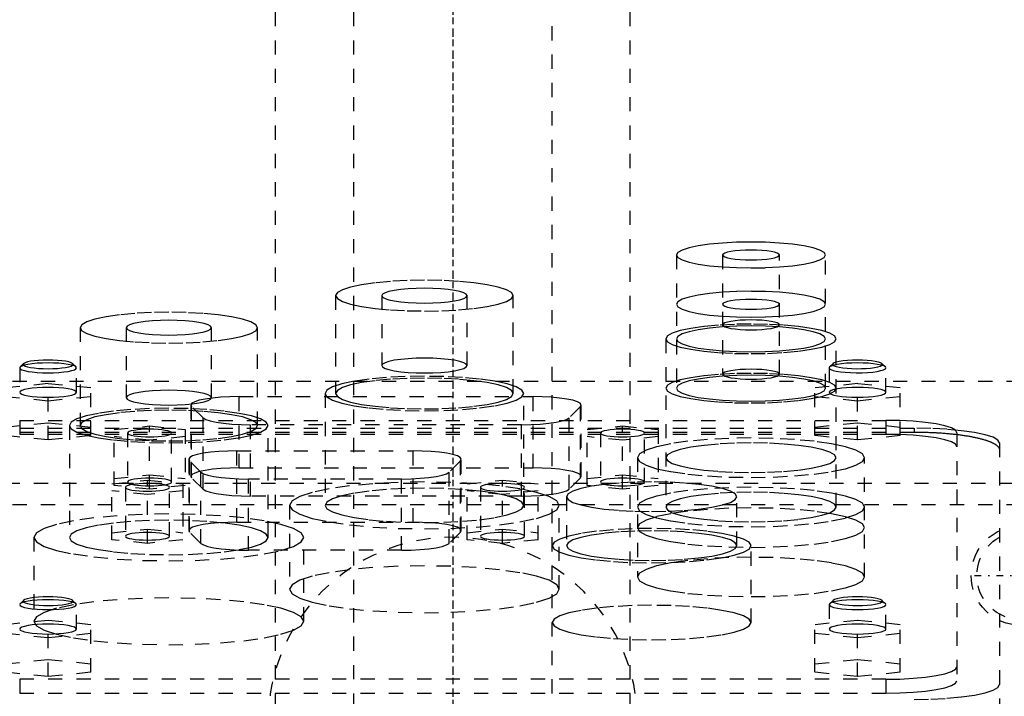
# Model space of a CAD drawing. Extents: x -125 to 125, y -136 to 715.
# Tile 7 of 10: x -30 to 39, y 296 to 344. Entities that reach past the tile are written whole.
import ezdxf

# ---------------------------------------------------------------- set-up
doc = ezdxf.new("R2010")
doc.units = 0
doc.linetypes.add('CENTER', pattern=[1.5, 0.45, -0.5, 0.05, -0.5])
doc.linetypes.add('DASHED', pattern=[2, 1, -1])
doc.layers.add('AM_3', color=7, linetype='DASHED')
doc.layers.add('AM_7', color=7, linetype='CENTER')

msp = doc.modelspace()

# ---------------------------------------------------------------- linework, layer by layer
at = {"layer": 'AM_3', "color": 6, "linetype": 'DASHED'}
for p, q in [((-7, 676.5), (-7, -97.5)), ((7, -97.5), (7, 676.5)), ((-12.5, 664.5), (-12.5, -56.5)), ((12.5, -56.5), (12.5, 664.5)), ((15.75, 327.383), (15.75, 318.001)), ((19, 327.383), (19, 318.986)), ((23, 318.986), (23, 327.383)), ((26.25, 318.001), (26.25, 327.383)), ((-8.25, 324.519), (-8.25, 317.625)), ((-5, 324.519), (-5, 319.595)), ((1, 319.595), (1, 324.519)), ((4.25, 317.625), (4.25, 324.519)), ((-26.25, 322.262), (-26.25, 315.368)), ((-23, 322.262), (-23, 317.337)), ((-17, 317.337), (-17, 322.262)), ((-13.75, 315.368), (-13.75, 322.262)), ((15, 321.474), (15, 309.63)), ((27, 309.63), (27, 321.474)), ((-30.223, 319.732), (-30.469, 319.493)), ((-26.531, 319.493), (-26.777, 319.732)), ((26.777, 319.732), (26.531, 319.493)), ((30.469, 319.493), (30.223, 319.732)), ((-30.469, 319.493), (-30.5, 319.432)), ((-30.5, 319.432), (-30.5, 317.709)), ((-26.5, 317.709), (-26.5, 319.432)), ((26.5, 319.432), (26.5, 317.709)), ((30.5, 317.709), (30.5, 319.432)), ((-45, 318.5), (45, 318.5)), ((-28.5, 318.32), (-31.5, 318.019)), ((-28.5, 314.359), (-28.5, 318.32)), ((-25.5, 318.019), (-28.5, 318.32)), ((28.5, 318.32), (25.5, 318.019)), ((28.5, 314.359), (28.5, 318.32)), ((31.5, 318.019), (28.5, 318.32)), ((-25.5, 314.66), (-25.5, 318.019)), ((-9, 317.625), (-9, 309.747)), ((5, 309.747), (5, 317.625)), ((25.5, 314.66), (25.5, 318.019)), ((31.5, 314.66), (31.5, 318.019)), ((-31.5, 317.417), (-28.5, 317.117)), ((-28.5, 317.117), (-25.5, 317.417)), ((-15.048, 317.404), (5.648, 317.404)), ((-15.048, 312.382), (-15.048, 317.404)), ((5.648, 312.382), (5.648, 317.404)), ((25.5, 317.417), (28.5, 317.117)), ((28.5, 317.117), (31.5, 317.417)), ((-18.448, 316.814), (-18.448, 311.791)), ((-18.396, 311.689), (-18.396, 316.711)), ((-17.585, 315.912), (-18.396, 316.711)), ((8.996, 316.711), (8.185, 315.912)), ((8.996, 311.689), (8.996, 316.711)), ((9.048, 311.791), (9.048, 316.814)), ((-31.5, 315.262), (-28.5, 315.563)), ((-30.5, 315.733), (30.5, 315.733)), ((-30.5, 315.733), (-30.5, 314.748)), ((-28.5, 315.563), (-25.5, 315.262)), ((-17.585, 310.89), (-17.585, 315.912)), ((8.185, 310.89), (8.185, 315.912)), ((25.5, 315.262), (28.5, 315.563)), ((28.5, 315.563), (31.5, 315.262)), ((30.5, 315.733), (30.5, 314.748)), ((-32.5, 315.182), (32.5, 315.182)), ((-32.5, 314.91), (32.5, 314.91)), ((-27, 315.368), (-27, 307.489)), ((-23.85, 315.089), (-21.35, 315.34)), ((-23.85, 311.141), (-23.85, 315.089)), ((-22.9, 314.839), (-22.9, 311.392)), ((-21.35, 315.34), (-18.85, 315.089)), ((-21.35, 310.891), (-21.35, 315.34)), ((-19.8, 311.392), (-19.8, 314.839)), ((-18.85, 315.089), (-18.85, 311.141)), ((-14.237, 310.402), (-14.237, 315.425)), ((4.837, 315.425), (-14.237, 315.425)), ((-13, 307.489), (-13, 315.368)), ((4.837, 310.402), (4.837, 315.425)), ((9.45, 315.089), (11.95, 315.34)), ((9.45, 311.141), (9.45, 315.089)), ((10.4, 314.839), (10.4, 311.392)), ((11.95, 315.34), (14.45, 315.089)), ((11.95, 310.891), (11.95, 315.34)), ((13.5, 311.392), (13.5, 314.839)), ((14.45, 315.089), (14.45, 311.141)), ((32.5, 315.182), (32.5, 314.91)), ((35.5, 314.865), (35.5, 297.383)), ((-28.5, 314.359), (-31.5, 314.66)), ((30.5, 314.748), (-30.5, 314.748)), ((-25.5, 314.66), (-28.5, 314.359)), ((-21.35, 314.337), (-23.85, 314.588)), ((-18.85, 314.588), (-21.35, 314.337)), ((11.95, 314.337), (9.45, 314.588)), ((14.45, 314.588), (11.95, 314.337)), ((28.5, 314.359), (25.5, 314.66)), ((31.5, 314.66), (28.5, 314.359)), ((38.5, 314.14), (38.5, 286.634)), ((-15.198, 313.584), (-2.802, 313.584)), ((-15.198, 308.561), (-15.198, 313.584)), ((-2.802, 308.561), (-2.802, 313.584)), ((-18.598, 312.994), (-18.598, 307.971)), ((-18.546, 307.868), (-18.546, 312.891)), ((-17.735, 312.092), (-18.546, 312.891)), ((0.546, 312.891), (-0.265, 312.092)), ((0.546, 307.868), (0.546, 312.891)), ((0.598, 307.971), (0.598, 312.994)), ((13, 313.103), (13, 304.706)), ((29, 304.706), (29, 313.103)), ((-17.735, 307.07), (-17.735, 312.092)), ((-15.048, 312.382), (5.648, 312.382)), ((-0.265, 307.07), (-0.265, 312.092)), ((-24, 311.269), (-21.5, 311.52)), ((-23.85, 311.642), (-21.35, 311.893)), ((-21.5, 311.52), (-19, 311.269)), ((-21.5, 307.07), (-21.5, 311.52)), ((-21.35, 311.893), (-18.85, 311.642)), ((-17.585, 310.89), (-18.396, 311.689)), ((-14.387, 306.582), (-14.387, 311.604)), ((-3.613, 311.604), (-14.387, 311.604)), ((-3.613, 306.582), (-3.613, 311.604)), ((1, 311.269), (3.5, 311.52)), ((3.5, 311.52), (6, 311.269)), ((3.5, 307.07), (3.5, 311.52)), ((8.996, 311.689), (8.185, 310.89)), ((9.45, 311.642), (11.95, 311.893)), ((11.95, 311.893), (14.45, 311.642)), ((-47.497, 311.3), (47.497, 311.3)), ((-24, 307.321), (-24, 311.269)), ((-21.5, 310.517), (-24, 310.768)), ((-21.35, 310.891), (-23.85, 311.141)), ((-23.05, 311.018), (-23.05, 307.572)), ((-19, 310.768), (-21.5, 310.517)), ((-18.85, 311.141), (-21.35, 310.891)), ((-19.95, 307.572), (-19.95, 311.018)), ((-19, 311.269), (-19, 307.321)), ((1, 307.321), (1, 311.269)), ((3.5, 310.517), (1, 310.768)), ((1.95, 311.018), (1.95, 307.572)), ((6, 310.768), (3.5, 310.517)), ((5.05, 307.572), (5.05, 311.018)), ((6, 307.321), (6, 311.269)), ((11.95, 310.891), (9.45, 311.141)), ((14.45, 311.141), (11.95, 310.891)), ((4.837, 310.402), (-14.237, 310.402)), ((8, 310.357), (8, 306.91)), ((20, 306.91), (20, 310.357)), ((-43, 309.8), (44, 309.8)), ((-11.5, 309.747), (-11.5, 303.838)), ((7.5, 303.838), (7.5, 309.747)), ((-15.198, 308.561), (-2.802, 308.561)), ((-24, 307.822), (-21.5, 308.073)), ((-21.5, 308.073), (-19, 307.822)), ((-17.735, 307.07), (-18.546, 307.868)), ((0.546, 307.868), (-0.265, 307.07)), ((1, 307.822), (3.5, 308.073)), ((3.5, 308.073), (6, 307.822)), ((-29.5, 307.489), (-29.5, 301.581)), ((-21.5, 307.07), (-24, 307.321)), ((-19, 307.321), (-21.5, 307.07)), ((-10.5, 301.581), (-10.5, 307.489)), ((3.5, 307.07), (1, 307.321)), ((6, 307.321), (3.5, 307.07)), ((-3.613, 306.582), (-14.387, 306.582)), ((21, 301.494), (21, 306.91)), ((-30.223, 303.056), (-30.469, 302.817)), ((-26.531, 302.817), (-26.777, 303.056)), ((26.777, 303.056), (26.531, 302.817)), ((30.469, 302.817), (30.223, 303.056)), ((-26.5, 301.032), (-26.5, 302.756)), ((26.5, 302.756), (26.5, 301.032)), ((30.5, 301.032), (30.5, 302.756)), ((-28.5, 301.643), (-31.5, 301.342)), ((-28.5, 297.689), (-28.5, 301.643)), ((-25.5, 301.342), (-28.5, 301.643)), ((28.5, 301.643), (25.5, 301.342)), ((28.5, 297.689), (28.5, 301.643)), ((31.5, 301.342), (28.5, 301.643)), ((-25.5, 297.99), (-25.5, 301.342)), ((25.5, 297.99), (25.5, 301.342)), ((31.5, 297.99), (31.5, 301.342)), ((-31.5, 300.741), (-28.5, 300.44)), ((-28.5, 300.44), (-25.5, 300.741)), ((25.5, 300.741), (28.5, 300.44)), ((28.5, 300.44), (31.5, 300.741)), ((-31.5, 298.591), (-28.5, 298.892)), ((-28.5, 298.892), (-25.5, 298.591)), ((25.5, 298.591), (28.5, 298.892)), ((28.5, 298.892), (31.5, 298.591)), ((-28.5, 297.689), (-31.5, 297.99)), ((30.5, 297.5), (-30.5, 297.5)), ((-30.5, 297.5), (-30.5, 296.515)), ((-25.5, 297.99), (-28.5, 297.689)), ((28.5, 297.689), (25.5, 297.99)), ((31.5, 297.99), (28.5, 297.689)), ((30.5, 297.5), (30.5, 296.515)), ((-30.5, 296.515), (30.5, 296.515))]:
    msp.add_line(p, q, dxfattribs=at)
for points in [[(15.75, 327.383), (15.851, 327.205), (16.15, 327.034), (16.635, 326.876), (17.288, 326.738), (18.083, 326.625), (18.991, 326.541), (19.976, 326.489), (21, 326.471), (22.024, 326.489), (23.009, 326.541), (23.917, 326.625), (24.712, 326.738), (25.365, 326.876), (25.85, 327.034), (26.149, 327.205), (26.25, 327.383), (26.149, 327.561), (25.85, 327.732), (25.365, 327.889), (24.712, 328.028), (23.917, 328.141), (23.009, 328.225), (22.024, 328.277), (21, 328.295), (19.976, 328.277), (18.991, 328.225), (18.083, 328.141), (17.288, 328.028), (16.635, 327.889), (16.15, 327.732), (15.851, 327.561)], [(19, 327.383), (19.038, 327.315), (19.152, 327.25), (19.337, 327.19), (19.586, 327.137), (19.889, 327.094), (20.235, 327.062), (20.61, 327.042), (21, 327.036), (21.39, 327.042), (21.765, 327.062), (22.111, 327.094), (22.414, 327.137), (22.663, 327.19), (22.848, 327.25), (22.962, 327.315), (23, 327.383), (22.962, 327.451), (22.848, 327.516), (22.663, 327.576), (22.414, 327.628), (22.111, 327.672), (21.765, 327.704), (21.39, 327.723), (21, 327.73), (20.61, 327.723), (20.235, 327.704), (19.889, 327.672), (19.586, 327.628), (19.337, 327.576), (19.152, 327.516), (19.038, 327.451)], [(-8.25, 324.519), (-8.13, 324.307), (-7.774, 324.104), (-7.197, 323.916), (-6.419, 323.752), (-5.472, 323.617), (-4.392, 323.516), (-3.219, 323.455), (-2, 323.434), (-0.781, 323.455), (0.392, 323.516), (1.472, 323.617), (2.419, 323.752), (3.197, 323.916), (3.774, 324.104), (4.13, 324.307), (4.25, 324.519), (4.13, 324.731), (3.774, 324.934), (3.197, 325.122), (2.419, 325.287), (1.472, 325.422), (0.392, 325.522), (-0.781, 325.584), (-2, 325.604), (-3.219, 325.584), (-4.392, 325.522), (-5.472, 325.422), (-6.419, 325.287), (-7.197, 325.122), (-7.774, 324.934), (-8.13, 324.731)], [(-5, 324.519), (-4.942, 324.418), (-4.772, 324.32), (-4.494, 324.23), (-4.121, 324.151), (-3.667, 324.086), (-3.148, 324.038), (-2.585, 324.008), (-2, 323.998), (-1.415, 324.008), (-0.852, 324.038), (-0.333, 324.086), (0.121, 324.151), (0.494, 324.23), (0.772, 324.32), (0.942, 324.418), (1, 324.519), (0.942, 324.621), (0.772, 324.719), (0.494, 324.809), (0.121, 324.888), (-0.333, 324.952), (-0.852, 325), (-1.415, 325.03), (-2, 325.04), (-2.585, 325.03), (-3.148, 325), (-3.667, 324.952), (-4.121, 324.888), (-4.494, 324.809), (-4.772, 324.719), (-4.942, 324.621)], [(15.75, 323.91), (15.851, 323.732), (16.15, 323.561), (16.635, 323.403), (17.288, 323.265), (18.083, 323.152), (18.991, 323.068), (19.976, 323.016), (21, 322.998), (22.024, 323.016), (23.009, 323.068), (23.917, 323.152), (24.712, 323.265), (25.365, 323.403), (25.85, 323.561), (26.149, 323.732), (26.25, 323.91), (26.149, 324.088), (25.85, 324.259), (25.365, 324.416), (24.712, 324.555), (23.917, 324.668), (23.009, 324.752), (22.024, 324.804), (21, 324.822), (19.976, 324.804), (18.991, 324.752), (18.083, 324.668), (17.288, 324.555), (16.635, 324.416), (16.15, 324.259), (15.851, 324.088)], [(19, 323.91), (19.038, 323.842), (19.152, 323.777), (19.337, 323.717), (19.586, 323.664), (19.889, 323.621), (20.235, 323.589), (20.61, 323.569), (21, 323.563), (21.39, 323.569), (21.765, 323.589), (22.111, 323.621), (22.414, 323.664), (22.663, 323.717), (22.848, 323.777), (22.962, 323.842), (23, 323.91), (22.962, 323.978), (22.848, 324.043), (22.663, 324.103), (22.414, 324.155), (22.111, 324.199), (21.765, 324.231), (21.39, 324.251), (21, 324.257), (20.61, 324.251), (20.235, 324.231), (19.889, 324.199), (19.586, 324.155), (19.337, 324.103), (19.152, 324.043), (19.038, 323.978)], [(-26.25, 322.262), (-26.13, 322.05), (-25.774, 321.847), (-25.197, 321.659), (-24.419, 321.495), (-23.472, 321.36), (-22.392, 321.259), (-21.219, 321.198), (-20, 321.177), (-18.781, 321.198), (-17.608, 321.259), (-16.528, 321.36), (-15.581, 321.495), (-14.803, 321.659), (-14.226, 321.847), (-13.87, 322.05), (-13.75, 322.262), (-13.87, 322.474), (-14.226, 322.677), (-14.803, 322.865), (-15.581, 323.03), (-16.528, 323.165), (-17.608, 323.265), (-18.781, 323.327), (-20, 323.347), (-21.219, 323.327), (-22.392, 323.265), (-23.472, 323.165), (-24.419, 323.03), (-25.197, 322.865), (-25.774, 322.677), (-26.13, 322.474)], [(-23, 322.262), (-22.942, 322.161), (-22.772, 322.063), (-22.494, 321.973), (-22.121, 321.894), (-21.667, 321.829), (-21.148, 321.781), (-20.585, 321.751), (-20, 321.741), (-19.415, 321.751), (-18.852, 321.781), (-18.333, 321.829), (-17.879, 321.894), (-17.506, 321.973), (-17.228, 322.063), (-17.058, 322.161), (-17, 322.262), (-17.058, 322.364), (-17.228, 322.462), (-17.506, 322.552), (-17.879, 322.631), (-18.333, 322.695), (-18.852, 322.743), (-19.415, 322.773), (-20, 322.783), (-20.585, 322.773), (-21.148, 322.743), (-21.667, 322.695), (-22.121, 322.631), (-22.494, 322.552), (-22.772, 322.462), (-22.942, 322.364)], [(15, 321.474), (15.115, 321.271), (15.457, 321.075), (16.011, 320.895), (16.757, 320.737), (17.667, 320.608), (18.704, 320.511), (19.829, 320.452), (21, 320.432), (22.171, 320.452), (23.296, 320.511), (24.333, 320.608), (25.243, 320.737), (25.989, 320.895), (26.543, 321.075), (26.885, 321.271), (27, 321.474), (26.885, 321.677), (26.543, 321.873), (25.989, 322.053), (25.243, 322.211), (24.333, 322.34), (23.296, 322.437), (22.171, 322.496), (21, 322.516), (19.829, 322.496), (18.704, 322.437), (17.667, 322.34), (16.757, 322.211), (16.011, 322.053), (15.457, 321.873), (15.115, 321.677)], [(19, 322.459), (19.038, 322.391), (19.152, 322.326), (19.337, 322.266), (19.586, 322.213), (19.889, 322.17), (20.235, 322.138), (20.61, 322.118), (21, 322.112), (21.39, 322.118), (21.765, 322.138), (22.111, 322.17), (22.414, 322.213), (22.663, 322.266), (22.848, 322.326), (22.962, 322.391), (23, 322.459), (22.962, 322.527), (22.848, 322.592), (22.663, 322.652), (22.414, 322.704), (22.111, 322.748), (21.765, 322.78), (21.39, 322.799), (21, 322.806), (20.61, 322.799), (20.235, 322.78), (19.889, 322.748), (19.586, 322.704), (19.337, 322.652), (19.152, 322.592), (19.038, 322.527)], [(15.75, 321.474), (15.851, 321.296), (16.15, 321.125), (16.635, 320.968), (17.288, 320.829), (18.083, 320.716), (18.991, 320.632), (19.976, 320.58), (21, 320.562), (22.024, 320.58), (23.009, 320.632), (23.917, 320.716), (24.712, 320.829), (25.365, 320.968), (25.85, 321.125), (26.149, 321.296), (26.25, 321.474), (26.149, 321.652), (25.85, 321.823), (25.365, 321.981), (24.712, 322.119), (23.917, 322.232), (23.009, 322.316), (22.024, 322.368), (21, 322.386), (19.976, 322.368), (18.991, 322.316), (18.083, 322.232), (17.288, 322.119), (16.635, 321.981), (16.15, 321.823), (15.851, 321.652)], [(-26.75, 319.678), (-26.784, 319.738), (-26.883, 319.795), (-27.045, 319.847), (-27.263, 319.893), (-27.528, 319.931), (-27.83, 319.959), (-28.159, 319.976), (-28.5, 319.982), (-28.841, 319.976), (-29.17, 319.959), (-29.472, 319.931), (-29.737, 319.893), (-29.955, 319.847), (-30.117, 319.795), (-30.216, 319.738), (-30.25, 319.678), (-30.216, 319.619), (-30.117, 319.562), (-29.955, 319.51), (-29.737, 319.464), (-29.472, 319.426), (-29.17, 319.398), (-28.841, 319.38), (-28.5, 319.375), (-28.159, 319.38), (-27.83, 319.398), (-27.528, 319.426), (-27.263, 319.464), (-27.045, 319.51), (-26.883, 319.562), (-26.784, 319.619)], [(-5, 319.595), (-4.942, 319.493), (-4.772, 319.396), (-4.494, 319.306), (-4.121, 319.227), (-3.667, 319.162), (-3.148, 319.114), (-2.585, 319.084), (-2, 319.074), (-1.415, 319.084), (-0.852, 319.114), (-0.333, 319.162), (0.121, 319.227), (0.494, 319.306), (0.772, 319.396), (0.942, 319.493), (1, 319.595), (0.942, 319.697), (0.772, 319.794), (0.494, 319.885), (0.121, 319.963), (-0.333, 320.028), (-0.852, 320.076), (-1.415, 320.106), (-2, 320.116), (-2.585, 320.106), (-3.148, 320.076), (-3.667, 320.028), (-4.121, 319.963), (-4.494, 319.885), (-4.772, 319.794), (-4.942, 319.697)], [(15, 318.001), (15.115, 317.798), (15.457, 317.602), (16.011, 317.422), (16.757, 317.264), (17.667, 317.135), (18.704, 317.038), (19.829, 316.979), (21, 316.959), (22.171, 316.979), (23.296, 317.038), (24.333, 317.135), (25.243, 317.264), (25.989, 317.422), (26.543, 317.602), (26.885, 317.798), (27, 318.001), (26.885, 318.204), (26.543, 318.4), (25.989, 318.58), (25.243, 318.738), (24.333, 318.867), (23.296, 318.964), (22.171, 319.023), (21, 319.043), (19.829, 319.023), (18.704, 318.964), (17.667, 318.867), (16.757, 318.738), (16.011, 318.58), (15.457, 318.4), (15.115, 318.204)], [(19, 318.986), (19.038, 318.918), (19.152, 318.853), (19.337, 318.793), (19.586, 318.74), (19.889, 318.697), (20.235, 318.665), (20.61, 318.645), (21, 318.639), (21.39, 318.645), (21.765, 318.665), (22.111, 318.697), (22.414, 318.74), (22.663, 318.793), (22.848, 318.853), (22.962, 318.918), (23, 318.986), (22.962, 319.054), (22.848, 319.119), (22.663, 319.179), (22.414, 319.231), (22.111, 319.275), (21.765, 319.307), (21.39, 319.326), (21, 319.333), (20.61, 319.326), (20.235, 319.307), (19.889, 319.275), (19.586, 319.231), (19.337, 319.179), (19.152, 319.119), (19.038, 319.054)], [(-9, 317.625), (-8.865, 317.388), (-8.467, 317.16), (-7.82, 316.95), (-6.95, 316.766), (-5.889, 316.615), (-4.679, 316.502), (-3.366, 316.433), (-2, 316.41), (-0.634, 316.433), (0.679, 316.502), (1.889, 316.615), (2.95, 316.766), (3.82, 316.95), (4.467, 317.16), (4.865, 317.388), (5, 317.625), (4.865, 317.863), (4.467, 318.091), (3.82, 318.301), (2.95, 318.485), (1.889, 318.636), (0.679, 318.749), (-0.634, 318.818), (-2, 318.841), (-3.366, 318.818), (-4.679, 318.749), (-5.889, 318.636), (-6.95, 318.485), (-7.82, 318.301), (-8.467, 318.091), (-8.865, 317.863)], [(-8.25, 317.625), (-8.13, 317.414), (-7.774, 317.21), (-7.197, 317.023), (-6.419, 316.858), (-5.472, 316.723), (-4.392, 316.623), (-3.219, 316.561), (-2, 316.54), (-0.781, 316.561), (0.392, 316.623), (1.472, 316.723), (2.419, 316.858), (3.197, 317.023), (3.774, 317.21), (4.13, 317.414), (4.25, 317.625), (4.13, 317.837), (3.774, 318.041), (3.197, 318.228), (2.419, 318.393), (1.472, 318.528), (0.392, 318.628), (-0.781, 318.69), (-2, 318.711), (-3.219, 318.69), (-4.392, 318.628), (-5.472, 318.528), (-6.419, 318.393), (-7.197, 318.228), (-7.774, 318.041), (-8.13, 317.837)], [(15.75, 318.001), (15.851, 317.823), (16.15, 317.652), (16.635, 317.495), (17.288, 317.356), (18.083, 317.243), (18.991, 317.159), (19.976, 317.107), (21, 317.089), (22.024, 317.107), (23.009, 317.159), (23.917, 317.243), (24.712, 317.356), (25.365, 317.495), (25.85, 317.652), (26.149, 317.823), (26.25, 318.001), (26.149, 318.179), (25.85, 318.35), (25.365, 318.508), (24.712, 318.646), (23.917, 318.759), (23.009, 318.843), (22.024, 318.895), (21, 318.913), (19.976, 318.895), (18.991, 318.843), (18.083, 318.759), (17.288, 318.646), (16.635, 318.508), (16.15, 318.35), (15.851, 318.179)], [(-23, 317.337), (-22.942, 317.236), (-22.772, 317.138), (-22.494, 317.048), (-22.121, 316.969), (-21.667, 316.904), (-21.148, 316.856), (-20.585, 316.826), (-20, 316.816), (-19.415, 316.826), (-18.852, 316.856), (-18.333, 316.904), (-17.879, 316.969), (-17.506, 317.048), (-17.228, 317.138), (-17.058, 317.236), (-17, 317.337), (-17.058, 317.439), (-17.228, 317.537), (-17.506, 317.627), (-17.879, 317.706), (-18.333, 317.77), (-18.852, 317.819), (-19.415, 317.848), (-20, 317.858), (-20.585, 317.848), (-21.148, 317.819), (-21.667, 317.77), (-22.121, 317.706), (-22.494, 317.627), (-22.772, 317.537), (-22.942, 317.439)], [(-27, 315.368), (-26.865, 315.13), (-26.467, 314.902), (-25.82, 314.692), (-24.95, 314.508), (-23.889, 314.357), (-22.679, 314.245), (-21.366, 314.175), (-20, 314.152), (-18.634, 314.175), (-17.321, 314.245), (-16.111, 314.357), (-15.05, 314.508), (-14.18, 314.692), (-13.533, 314.902), (-13.135, 315.13), (-13, 315.368), (-13.135, 315.605), (-13.533, 315.833), (-14.18, 316.043), (-15.05, 316.227), (-16.111, 316.378), (-17.321, 316.491), (-18.634, 316.56), (-20, 316.583), (-21.366, 316.56), (-22.679, 316.491), (-23.889, 316.378), (-24.95, 316.227), (-25.82, 316.043), (-26.467, 315.833), (-26.865, 315.605)], [(-26.25, 315.368), (-26.13, 315.156), (-25.774, 314.952), (-25.197, 314.765), (-24.419, 314.6), (-23.472, 314.465), (-22.392, 314.365), (-21.219, 314.303), (-20, 314.282), (-18.781, 314.303), (-17.608, 314.365), (-16.528, 314.465), (-15.581, 314.6), (-14.803, 314.765), (-14.226, 314.952), (-13.87, 315.156), (-13.75, 315.368), (-13.87, 315.579), (-14.226, 315.783), (-14.803, 315.971), (-15.581, 316.135), (-16.528, 316.27), (-17.608, 316.37), (-18.781, 316.432), (-20, 316.453), (-21.219, 316.432), (-22.392, 316.37), (-23.472, 316.27), (-24.419, 316.135), (-25.197, 315.971), (-25.774, 315.783), (-26.13, 315.579)], [(13.5, 314.839), (13.47, 314.891), (13.382, 314.942), (13.239, 314.988), (13.046, 315.029), (12.811, 315.062), (12.543, 315.087), (12.252, 315.103), (11.95, 315.108), (11.648, 315.103), (11.357, 315.087), (11.089, 315.062), (10.854, 315.029), (10.661, 314.988), (10.518, 314.942), (10.43, 314.891), (10.4, 314.839), (10.43, 314.786), (10.518, 314.736), (10.661, 314.689), (10.854, 314.648), (11.089, 314.615), (11.357, 314.59), (11.648, 314.575), (11.95, 314.57), (12.252, 314.575), (12.543, 314.59), (12.811, 314.615), (13.046, 314.648), (13.239, 314.689), (13.382, 314.736), (13.47, 314.786)], [(13, 313.103), (13.154, 312.832), (13.609, 312.572), (14.348, 312.331), (15.343, 312.121), (16.555, 311.948), (17.939, 311.82), (19.439, 311.741), (21, 311.714), (22.561, 311.741), (24.061, 311.82), (25.445, 311.948), (26.657, 312.121), (27.652, 312.331), (28.391, 312.572), (28.846, 312.832), (29, 313.103), (28.846, 313.374), (28.391, 313.635), (27.652, 313.875), (26.657, 314.085), (25.445, 314.258), (24.061, 314.387), (22.561, 314.466), (21, 314.492), (19.439, 314.466), (17.939, 314.387), (16.555, 314.258), (15.343, 314.085), (14.348, 313.875), (13.609, 313.635), (13.154, 313.374)], [(15, 313.103), (15.115, 312.9), (15.457, 312.704), (16.011, 312.524), (16.757, 312.366), (17.667, 312.237), (18.704, 312.141), (19.829, 312.081), (21, 312.061), (22.171, 312.081), (23.296, 312.141), (24.333, 312.237), (25.243, 312.366), (25.989, 312.524), (26.543, 312.704), (26.885, 312.9), (27, 313.103), (26.885, 313.306), (26.543, 313.502), (25.989, 313.682), (25.243, 313.84), (24.333, 313.969), (23.296, 314.066), (22.171, 314.125), (21, 314.145), (19.829, 314.125), (18.704, 314.066), (17.667, 313.969), (16.757, 313.84), (16.011, 313.682), (15.457, 313.502), (15.115, 313.306)], [(-19.8, 311.392), (-19.83, 311.444), (-19.918, 311.495), (-20.061, 311.541), (-20.254, 311.582), (-20.489, 311.616), (-20.757, 311.641), (-21.048, 311.656), (-21.35, 311.661), (-21.652, 311.656), (-21.943, 311.641), (-22.211, 311.616), (-22.446, 311.582), (-22.639, 311.541), (-22.782, 311.495), (-22.87, 311.444), (-22.9, 311.392), (-22.87, 311.339), (-22.782, 311.289), (-22.639, 311.242), (-22.446, 311.202), (-22.211, 311.168), (-21.943, 311.143), (-21.652, 311.128), (-21.35, 311.123), (-21.048, 311.128), (-20.757, 311.143), (-20.489, 311.168), (-20.254, 311.202), (-20.061, 311.242), (-19.918, 311.289), (-19.83, 311.339)], [(-11.5, 309.747), (-11.317, 309.425), (-10.777, 309.116), (-9.899, 308.831), (-8.718, 308.581), (-7.278, 308.375), (-5.635, 308.223), (-3.853, 308.129), (-2, 308.097), (-0.147, 308.129), (1.635, 308.223), (3.278, 308.375), (4.718, 308.581), (5.899, 308.831), (6.777, 309.116), (7.317, 309.425), (7.5, 309.747), (7.317, 310.069), (6.777, 310.378), (5.899, 310.664), (4.718, 310.914), (3.278, 311.119), (1.635, 311.271), (-0.147, 311.365), (-2, 311.397), (-3.853, 311.365), (-5.635, 311.271), (-7.278, 311.119), (-8.718, 310.914), (-9.899, 310.664), (-10.777, 310.378), (-11.317, 310.069)], [(8, 310.357), (8.115, 310.154), (8.457, 309.958), (9.011, 309.778), (9.757, 309.62), (10.667, 309.491), (11.704, 309.394), (12.829, 309.335), (14, 309.315), (15.171, 309.335), (16.296, 309.394), (17.333, 309.491), (18.243, 309.62), (18.989, 309.778), (19.543, 309.958), (19.885, 310.154), (20, 310.357), (19.885, 310.56), (19.543, 310.756), (18.989, 310.936), (18.243, 311.094), (17.333, 311.223), (16.296, 311.32), (15.171, 311.379), (14, 311.399), (12.829, 311.379), (11.704, 311.32), (10.667, 311.223), (9.757, 311.094), (9.011, 310.936), (8.457, 310.756), (8.115, 310.56)], [(13.5, 311.392), (13.47, 311.444), (13.382, 311.495), (13.239, 311.541), (13.046, 311.582), (12.811, 311.616), (12.543, 311.641), (12.252, 311.656), (11.95, 311.661), (11.648, 311.656), (11.357, 311.641), (11.089, 311.616), (10.854, 311.582), (10.661, 311.541), (10.518, 311.495), (10.43, 311.444), (10.4, 311.392), (10.43, 311.339), (10.518, 311.289), (10.661, 311.242), (10.854, 311.202), (11.089, 311.168), (11.357, 311.143), (11.648, 311.128), (11.95, 311.123), (12.252, 311.128), (12.543, 311.143), (12.811, 311.168), (13.046, 311.202), (13.239, 311.242), (13.382, 311.289), (13.47, 311.339)], [(-19.95, 311.018), (-19.98, 311.071), (-20.068, 311.121), (-20.211, 311.168), (-20.404, 311.209), (-20.639, 311.242), (-20.907, 311.267), (-21.198, 311.282), (-21.5, 311.288), (-21.802, 311.282), (-22.093, 311.267), (-22.361, 311.242), (-22.596, 311.209), (-22.789, 311.168), (-22.932, 311.121), (-23.02, 311.071), (-23.05, 311.018), (-23.02, 310.966), (-22.932, 310.915), (-22.789, 310.869), (-22.596, 310.828), (-22.361, 310.795), (-22.093, 310.77), (-21.802, 310.754), (-21.5, 310.749), (-21.198, 310.754), (-20.907, 310.77), (-20.639, 310.795), (-20.404, 310.828), (-20.211, 310.869), (-20.068, 310.915), (-19.98, 310.966)], [(-9, 309.747), (-8.865, 309.51), (-8.467, 309.282), (-7.82, 309.072), (-6.95, 308.888), (-5.889, 308.736), (-4.679, 308.624), (-3.366, 308.555), (-2, 308.531), (-0.634, 308.555), (0.679, 308.624), (1.889, 308.736), (2.95, 308.888), (3.82, 309.072), (4.467, 309.282), (4.865, 309.51), (5, 309.747), (4.865, 309.984), (4.467, 310.212), (3.82, 310.422), (2.95, 310.607), (1.889, 310.758), (0.679, 310.87), (-0.634, 310.939), (-2, 310.963), (-3.366, 310.939), (-4.679, 310.87), (-5.889, 310.758), (-6.95, 310.607), (-7.82, 310.422), (-8.467, 310.212), (-8.865, 309.984)], [(5.05, 311.018), (5.02, 311.071), (4.932, 311.121), (4.789, 311.168), (4.596, 311.209), (4.361, 311.242), (4.093, 311.267), (3.802, 311.282), (3.5, 311.288), (3.198, 311.282), (2.907, 311.267), (2.639, 311.242), (2.404, 311.209), (2.211, 311.168), (2.068, 311.121), (1.98, 311.071), (1.95, 311.018), (1.98, 310.966), (2.068, 310.915), (2.211, 310.869), (2.404, 310.828), (2.639, 310.795), (2.907, 310.77), (3.198, 310.754), (3.5, 310.749), (3.802, 310.754), (4.093, 310.77), (4.361, 310.795), (4.596, 310.828), (4.789, 310.869), (4.932, 310.915), (5.02, 310.966)], [(13, 309.63), (13.154, 309.359), (13.609, 309.099), (14.348, 308.858), (15.343, 308.648), (16.555, 308.475), (17.939, 308.347), (19.439, 308.268), (21, 308.241), (22.561, 308.268), (24.061, 308.347), (25.445, 308.475), (26.657, 308.648), (27.652, 308.858), (28.391, 309.099), (28.846, 309.359), (29, 309.63), (28.846, 309.901), (28.391, 310.162), (27.652, 310.402), (26.657, 310.613), (25.445, 310.785), (24.061, 310.914), (22.561, 310.993), (21, 311.019), (19.439, 310.993), (17.939, 310.914), (16.555, 310.785), (15.343, 310.613), (14.348, 310.402), (13.609, 310.162), (13.154, 309.901)], [(15, 309.63), (15.115, 309.427), (15.457, 309.231), (16.011, 309.051), (16.757, 308.893), (17.667, 308.764), (18.704, 308.668), (19.829, 308.608), (21, 308.588), (22.171, 308.608), (23.296, 308.668), (24.333, 308.764), (25.243, 308.893), (25.989, 309.051), (26.543, 309.231), (26.885, 309.427), (27, 309.63), (26.885, 309.833), (26.543, 310.029), (25.989, 310.209), (25.243, 310.367), (24.333, 310.496), (23.296, 310.593), (22.171, 310.652), (21, 310.672), (19.829, 310.652), (18.704, 310.593), (17.667, 310.496), (16.757, 310.367), (16.011, 310.209), (15.457, 310.029), (15.115, 309.833)], [(13, 308.179), (13.154, 307.908), (13.609, 307.648), (14.348, 307.408), (15.343, 307.197), (16.555, 307.024), (17.939, 306.896), (19.439, 306.817), (21, 306.79), (22.561, 306.817), (24.061, 306.896), (25.445, 307.024), (26.657, 307.197), (27.652, 307.408), (28.391, 307.648), (28.846, 307.908), (29, 308.179), (28.846, 308.45), (28.391, 308.711), (27.652, 308.951), (26.657, 309.162), (25.445, 309.334), (24.061, 309.463), (22.561, 309.542), (21, 309.568), (19.439, 309.542), (17.939, 309.463), (16.555, 309.334), (15.343, 309.162), (14.348, 308.951), (13.609, 308.711), (13.154, 308.45)], [(-29.5, 307.489), (-29.317, 307.167), (-28.777, 306.858), (-27.899, 306.573), (-26.718, 306.323), (-25.278, 306.118), (-23.635, 305.965), (-21.853, 305.871), (-20, 305.839), (-18.147, 305.871), (-16.365, 305.965), (-14.722, 306.118), (-13.282, 306.323), (-12.101, 306.573), (-11.223, 306.858), (-10.683, 307.167), (-10.5, 307.489), (-10.683, 307.811), (-11.223, 308.12), (-12.101, 308.406), (-13.282, 308.656), (-14.722, 308.861), (-16.365, 309.013), (-18.147, 309.107), (-20, 309.139), (-21.853, 309.107), (-23.635, 309.013), (-25.278, 308.861), (-26.718, 308.656), (-27.899, 308.406), (-28.777, 308.12), (-29.317, 307.811)], [(-27, 307.489), (-26.865, 307.252), (-26.467, 307.024), (-25.82, 306.814), (-24.95, 306.63), (-23.889, 306.478), (-22.679, 306.366), (-21.366, 306.297), (-20, 306.274), (-18.634, 306.297), (-17.321, 306.366), (-16.111, 306.478), (-15.05, 306.63), (-14.18, 306.814), (-13.533, 307.024), (-13.135, 307.252), (-13, 307.489), (-13.135, 307.726), (-13.533, 307.954), (-14.18, 308.164), (-15.05, 308.349), (-16.111, 308.5), (-17.321, 308.612), (-18.634, 308.681), (-20, 308.705), (-21.366, 308.681), (-22.679, 308.612), (-23.889, 308.5), (-24.95, 308.349), (-25.82, 308.164), (-26.467, 307.954), (-26.865, 307.726)], [(7, 306.91), (7.135, 306.673), (7.533, 306.445), (8.18, 306.235), (9.05, 306.051), (10.111, 305.9), (11.321, 305.787), (12.634, 305.718), (14, 305.695), (15.366, 305.718), (16.679, 305.787), (17.889, 305.9), (18.95, 306.051), (19.82, 306.235), (20.467, 306.445), (20.865, 306.673), (21, 306.91), (20.865, 307.147), (20.467, 307.375), (19.82, 307.586), (18.95, 307.77), (17.889, 307.921), (16.679, 308.033), (15.366, 308.102), (14, 308.126), (12.634, 308.102), (11.321, 308.033), (10.111, 307.921), (9.05, 307.77), (8.18, 307.586), (7.533, 307.375), (7.135, 307.147)], [(8, 306.91), (8.115, 306.707), (8.457, 306.511), (9.011, 306.331), (9.757, 306.173), (10.667, 306.044), (11.704, 305.948), (12.829, 305.888), (14, 305.868), (15.171, 305.888), (16.296, 305.948), (17.333, 306.044), (18.243, 306.173), (18.989, 306.331), (19.543, 306.511), (19.885, 306.707), (20, 306.91), (19.885, 307.113), (19.543, 307.309), (18.989, 307.489), (18.243, 307.647), (17.333, 307.777), (16.296, 307.873), (15.171, 307.932), (14, 307.952), (12.829, 307.932), (11.704, 307.873), (10.667, 307.777), (9.757, 307.647), (9.011, 307.489), (8.457, 307.309), (8.115, 307.113)], [(-19.95, 307.572), (-19.98, 307.624), (-20.068, 307.675), (-20.211, 307.721), (-20.404, 307.762), (-20.639, 307.795), (-20.907, 307.82), (-21.198, 307.836), (-21.5, 307.841), (-21.802, 307.836), (-22.093, 307.82), (-22.361, 307.795), (-22.596, 307.762), (-22.789, 307.721), (-22.932, 307.675), (-23.02, 307.624), (-23.05, 307.572), (-23.02, 307.519), (-22.932, 307.469), (-22.789, 307.422), (-22.596, 307.381), (-22.361, 307.348), (-22.093, 307.323), (-21.802, 307.308), (-21.5, 307.302), (-21.198, 307.308), (-20.907, 307.323), (-20.639, 307.348), (-20.404, 307.381), (-20.211, 307.422), (-20.068, 307.469), (-19.98, 307.519)], [(5.05, 307.572), (5.02, 307.624), (4.932, 307.675), (4.789, 307.721), (4.596, 307.762), (4.361, 307.795), (4.093, 307.82), (3.802, 307.836), (3.5, 307.841), (3.198, 307.836), (2.907, 307.82), (2.639, 307.795), (2.404, 307.762), (2.211, 307.721), (2.068, 307.675), (1.98, 307.624), (1.95, 307.572), (1.98, 307.519), (2.068, 307.469), (2.211, 307.422), (2.404, 307.381), (2.639, 307.348), (2.907, 307.323), (3.198, 307.308), (3.5, 307.302), (3.802, 307.308), (4.093, 307.323), (4.361, 307.348), (4.596, 307.381), (4.789, 307.422), (4.932, 307.469), (5.02, 307.519)], [(13, 304.706), (13.154, 304.435), (13.609, 304.175), (14.348, 303.935), (15.343, 303.724), (16.555, 303.551), (17.939, 303.423), (19.439, 303.344), (21, 303.317), (22.561, 303.344), (24.061, 303.423), (25.445, 303.551), (26.657, 303.724), (27.652, 303.935), (28.391, 304.175), (28.846, 304.435), (29, 304.706), (28.846, 304.977), (28.391, 305.238), (27.652, 305.478), (26.657, 305.689), (25.445, 305.861), (24.061, 305.99), (22.561, 306.069), (21, 306.096), (19.439, 306.069), (17.939, 305.99), (16.555, 305.861), (15.343, 305.689), (14.348, 305.478), (13.609, 305.238), (13.154, 304.977)], [(-11.5, 303.838), (-11.317, 303.516), (-10.777, 303.207), (-9.899, 302.922), (-8.718, 302.672), (-7.278, 302.466), (-5.635, 302.314), (-3.853, 302.22), (-2, 302.188), (-0.147, 302.22), (1.635, 302.314), (3.278, 302.466), (4.718, 302.672), (5.899, 302.922), (6.777, 303.207), (7.317, 303.516), (7.5, 303.838), (7.317, 304.16), (6.777, 304.469), (5.899, 304.755), (4.718, 305.005), (3.278, 305.21), (1.635, 305.362), (-0.147, 305.456), (-2, 305.488), (-3.853, 305.456), (-5.635, 305.362), (-7.278, 305.21), (-8.718, 305.005), (-9.899, 304.755), (-10.777, 304.469), (-11.317, 304.16)], [(-26.5, 302.756), (-26.538, 302.824), (-26.652, 302.889), (-26.837, 302.949), (-27.086, 303.001), (-27.389, 303.045), (-27.735, 303.077), (-28.11, 303.096), (-28.5, 303.103), (-28.89, 303.096), (-29.265, 303.077), (-29.611, 303.045), (-29.914, 303.001), (-30.163, 302.949), (-30.348, 302.889), (-30.462, 302.824), (-30.5, 302.756), (-30.462, 302.688), (-30.348, 302.623), (-30.163, 302.563), (-29.914, 302.51), (-29.611, 302.467), (-29.265, 302.435), (-28.89, 302.415), (-28.5, 302.408), (-28.11, 302.415), (-27.735, 302.435), (-27.389, 302.467), (-27.086, 302.51), (-26.837, 302.563), (-26.652, 302.623), (-26.538, 302.688)], [(-29.5, 301.581), (-29.317, 301.259), (-28.777, 300.949), (-27.899, 300.664), (-26.718, 300.414), (-25.278, 300.209), (-23.635, 300.057), (-21.853, 299.963), (-20, 299.931), (-18.147, 299.963), (-16.365, 300.057), (-14.722, 300.209), (-13.282, 300.414), (-12.101, 300.664), (-11.223, 300.949), (-10.683, 301.259), (-10.5, 301.581), (-10.683, 301.903), (-11.223, 302.212), (-12.101, 302.497), (-13.282, 302.747), (-14.722, 302.952), (-16.365, 303.105), (-18.147, 303.199), (-20, 303.23), (-21.853, 303.199), (-23.635, 303.105), (-25.278, 302.952), (-26.718, 302.747), (-27.899, 302.497), (-28.777, 302.212), (-29.317, 301.903)], [(30.5, 302.756), (30.462, 302.824), (30.348, 302.889), (30.163, 302.949), (29.914, 303.001), (29.611, 303.045), (29.265, 303.077), (28.89, 303.096), (28.5, 303.103), (28.11, 303.096), (27.735, 303.077), (27.389, 303.045), (27.086, 303.001), (26.837, 302.949), (26.652, 302.889), (26.538, 302.824), (26.5, 302.756), (26.538, 302.688), (26.652, 302.623), (26.837, 302.563), (27.086, 302.51), (27.389, 302.467), (27.735, 302.435), (28.11, 302.415), (28.5, 302.408), (28.89, 302.415), (29.265, 302.435), (29.611, 302.467), (29.914, 302.51), (30.163, 302.563), (30.348, 302.623), (30.462, 302.688)], [(7, 301.494), (7.135, 301.257), (7.533, 301.029), (8.18, 300.819), (9.05, 300.634), (10.111, 300.483), (11.321, 300.371), (12.634, 300.302), (14, 300.278), (15.366, 300.302), (16.679, 300.371), (17.889, 300.483), (18.95, 300.634), (19.82, 300.819), (20.467, 301.029), (20.865, 301.257), (21, 301.494), (20.865, 301.731), (20.467, 301.959), (19.82, 302.169), (18.95, 302.353), (17.889, 302.505), (16.679, 302.617), (15.366, 302.686), (14, 302.71), (12.634, 302.686), (11.321, 302.617), (10.111, 302.505), (9.05, 302.353), (8.18, 302.169), (7.533, 301.959), (7.135, 301.731)]]:
    msp.add_lwpolyline(points, close=True, dxfattribs=at)
for points in [[(-28.5, 319.78), (-28.896, 319.773), (-29.275, 319.752), (-29.625, 319.719), (-29.93, 319.675), (-30.178, 319.621), (-30.36, 319.56), (-30.469, 319.493)], [(-26.5, 319.432), (-26.538, 319.5), (-26.652, 319.565), (-26.837, 319.625), (-27.086, 319.678), (-27.389, 319.721), (-27.735, 319.753), (-28.11, 319.773), (-28.5, 319.78)], [(28.5, 319.78), (28.104, 319.773), (27.725, 319.752), (27.375, 319.719), (27.07, 319.675), (26.822, 319.621), (26.64, 319.56), (26.531, 319.493)], [(26.777, 319.732), (26.75, 319.678), (26.779, 319.624), (26.862, 319.571), (26.999, 319.522)], [(26.998, 319.834), (26.861, 319.785), (26.777, 319.732)], [(28.5, 319.982), (28.142, 319.976), (27.798, 319.957), (27.485, 319.926), (27.214, 319.885), (26.998, 319.834)], [(26.999, 319.522), (27.205, 319.474), (27.463, 319.434), (27.761, 319.403), (28.089, 319.383), (28.432, 319.375), (28.778, 319.378), (29.114, 319.394), (29.425, 319.42), (29.7, 319.457), (29.927, 319.503), (30.099, 319.555), (30.208, 319.612), (30.25, 319.672), (30.223, 319.732)], [(30.223, 319.732), (30.128, 319.79), (29.968, 319.844), (29.751, 319.891), (29.484, 319.93), (29.179, 319.959), (28.846, 319.976), (28.5, 319.982)], [(30.5, 319.432), (30.462, 319.5), (30.348, 319.565), (30.163, 319.625), (29.914, 319.678), (29.611, 319.721), (29.265, 319.753), (28.89, 319.773), (28.5, 319.78)], [(-30.5, 319.432), (-30.462, 319.364), (-30.348, 319.299), (-30.163, 319.239), (-29.914, 319.187), (-29.611, 319.143), (-29.265, 319.111), (-28.89, 319.092), (-28.5, 319.085), (-28.11, 319.092), (-27.735, 319.111), (-27.389, 319.143), (-27.086, 319.187), (-26.837, 319.239), (-26.652, 319.299), (-26.538, 319.364), (-26.5, 319.432)], [(26.531, 319.493), (26.5, 319.431), (26.533, 319.369), (26.63, 319.309), (26.786, 319.253), (26.998, 319.203)], [(26.998, 319.203), (27.294, 319.155), (27.637, 319.119), (28.016, 319.095), (28.415, 319.085), (28.817, 319.089), (29.206, 319.107), (29.567, 319.138), (29.884, 319.181), (30.145, 319.235), (30.34, 319.296), (30.459, 319.363), (30.5, 319.432)], [(-28.5, 318.056), (-28.89, 318.049), (-29.265, 318.03), (-29.611, 317.998), (-29.914, 317.954), (-30.163, 317.902), (-30.348, 317.842), (-30.462, 317.777), (-30.5, 317.709)], [(-30.5, 317.709), (-30.462, 317.641), (-30.348, 317.576), (-30.163, 317.516), (-29.914, 317.463), (-29.611, 317.42), (-29.265, 317.388), (-28.89, 317.368), (-28.5, 317.362), (-28.11, 317.368), (-27.735, 317.388), (-27.389, 317.42), (-27.086, 317.463), (-26.837, 317.516), (-26.652, 317.576), (-26.538, 317.641), (-26.5, 317.709), (-26.538, 317.777), (-26.652, 317.842), (-26.837, 317.902), (-27.086, 317.954), (-27.389, 317.998), (-27.735, 318.03), (-28.11, 318.049), (-28.5, 318.056)], [(28.5, 318.056), (28.11, 318.049), (27.735, 318.03), (27.389, 317.998), (27.086, 317.954), (26.837, 317.902), (26.652, 317.842), (26.538, 317.777), (26.5, 317.709), (26.538, 317.641), (26.652, 317.576), (26.837, 317.516), (27.086, 317.463), (27.389, 317.42), (27.735, 317.388), (28.11, 317.368), (28.5, 317.362), (28.89, 317.368), (29.265, 317.388), (29.611, 317.42), (29.914, 317.463), (30.163, 317.516), (30.348, 317.576), (30.462, 317.641), (30.5, 317.709)], [(30.5, 317.709), (30.462, 317.777), (30.348, 317.842), (30.163, 317.902), (29.914, 317.954), (29.611, 317.998), (29.265, 318.03), (28.89, 318.049), (28.5, 318.056)], [(-15.048, 317.404), (-15.703, 317.393), (-16.334, 317.36), (-16.916, 317.307), (-17.429, 317.235), (-17.852, 317.148), (-18.17, 317.048), (-18.371, 316.939), (-18.447, 316.825), (-18.396, 316.711)], [(8.996, 316.711), (9.047, 316.825), (8.971, 316.939), (8.77, 317.048), (8.452, 317.148), (8.029, 317.235), (7.516, 317.307), (6.934, 317.36), (6.303, 317.393), (5.648, 317.404)], [(-17.585, 315.912), (-17.402, 315.799), (-17.093, 315.695), (-16.671, 315.603), (-16.152, 315.527), (-15.558, 315.471), (-14.911, 315.436), (-14.237, 315.425)], [(4.837, 315.425), (5.511, 315.436), (6.158, 315.471), (6.752, 315.527), (7.271, 315.603), (7.693, 315.695), (8.002, 315.799), (8.185, 315.912)], [(35.5, 314.865), (35.404, 315.034), (35.119, 315.197), (34.657, 315.347), (34.036, 315.479), (33.278, 315.587), (32.413, 315.667), (31.475, 315.716), (30.5, 315.733)], [(-19.8, 314.839), (-19.83, 314.891), (-19.918, 314.942), (-20.061, 314.988), (-20.254, 315.029), (-20.489, 315.062), (-20.757, 315.087), (-21.048, 315.103), (-21.35, 315.108), (-21.652, 315.103), (-21.943, 315.087), (-22.211, 315.062), (-22.446, 315.029), (-22.639, 314.988), (-22.782, 314.942), (-22.87, 314.891), (-22.9, 314.839)], [(-22.9, 314.839), (-22.87, 314.786), (-22.782, 314.736), (-22.639, 314.689), (-22.446, 314.648), (-22.211, 314.615), (-21.943, 314.59), (-21.652, 314.575), (-21.35, 314.57), (-21.048, 314.575), (-20.757, 314.59), (-20.489, 314.615), (-20.254, 314.648), (-20.061, 314.689), (-19.918, 314.736), (-19.83, 314.786), (-19.8, 314.839)], [(38.5, 314.14), (38.385, 314.344), (38.043, 314.539), (37.489, 314.719), (36.743, 314.877), (35.833, 315.007), (34.796, 315.103), (33.671, 315.162), (32.5, 315.182)], [(35.5, 313.88), (35.404, 314.049), (35.119, 314.212), (34.657, 314.362), (34.036, 314.494), (33.278, 314.602), (32.413, 314.682), (31.475, 314.732), (30.5, 314.748)], [(-15.198, 313.584), (-15.853, 313.573), (-16.484, 313.54), (-17.066, 313.487), (-17.579, 313.415), (-18.002, 313.327), (-18.32, 313.227), (-18.521, 313.118), (-18.597, 313.005), (-18.546, 312.891)], [(0.546, 312.891), (0.597, 313.005), (0.521, 313.118), (0.32, 313.227), (0.002, 313.327), (-0.421, 313.415), (-0.934, 313.487), (-1.516, 313.54), (-2.147, 313.573), (-2.802, 313.584)], [(-15.048, 312.382), (-15.703, 312.371), (-16.334, 312.338), (-16.916, 312.285), (-17.429, 312.213), (-17.852, 312.125), (-18.17, 312.025), (-18.371, 311.916), (-18.447, 311.803), (-18.396, 311.689)], [(-17.735, 312.092), (-17.552, 311.979), (-17.243, 311.874), (-16.821, 311.782), (-16.302, 311.707), (-15.708, 311.651), (-15.061, 311.616), (-14.387, 311.604)], [(-3.613, 311.604), (-2.939, 311.616), (-2.292, 311.651), (-1.698, 311.707), (-1.179, 311.782), (-0.757, 311.874), (-0.448, 311.979), (-0.265, 312.092)], [(8.996, 311.689), (9.047, 311.803), (8.971, 311.916), (8.77, 312.025), (8.452, 312.125), (8.029, 312.213), (7.516, 312.285), (6.934, 312.338), (6.303, 312.371), (5.648, 312.382)], [(-17.585, 310.89), (-17.402, 310.777), (-17.093, 310.672), (-16.671, 310.58), (-16.152, 310.505), (-15.558, 310.448), (-14.911, 310.414), (-14.237, 310.402)], [(4.837, 310.402), (5.511, 310.414), (6.158, 310.448), (6.752, 310.505), (7.271, 310.58), (7.693, 310.672), (8.002, 310.777), (8.185, 310.89)], [(-15.198, 308.561), (-15.853, 308.55), (-16.484, 308.518), (-17.066, 308.464), (-17.579, 308.392), (-18.002, 308.305), (-18.32, 308.205), (-18.521, 308.096), (-18.597, 307.982), (-18.546, 307.868)], [(0.546, 307.868), (0.597, 307.982), (0.521, 308.096), (0.32, 308.205), (0.002, 308.305), (-0.421, 308.392), (-0.934, 308.464), (-1.516, 308.518), (-2.147, 308.55), (-2.802, 308.561)], [(-17.735, 307.07), (-17.552, 306.957), (-17.243, 306.852), (-16.821, 306.76), (-16.302, 306.684), (-15.708, 306.628), (-15.061, 306.594), (-14.387, 306.582)], [(-3.613, 306.582), (-2.939, 306.594), (-2.292, 306.628), (-1.698, 306.684), (-1.179, 306.76), (-0.757, 306.852), (-0.448, 306.957), (-0.265, 307.07)], [(-30.223, 303.056), (-30.25, 302.996), (-30.21, 302.937), (-30.105, 302.881), (-29.939, 302.829), (-29.718, 302.784), (-29.451, 302.747), (-29.147, 302.72), (-28.819, 302.703), (-28.479, 302.698), (-28.139, 302.705), (-27.813, 302.722), (-27.513, 302.751), (-27.251, 302.789), (-27.037, 302.835), (-26.878, 302.888), (-26.781, 302.945), (-26.75, 303.004), (-26.785, 303.063), (-26.886, 303.12), (-27.049, 303.172), (-27.266, 303.217), (-27.531, 303.255), (-27.833, 303.283), (-28.16, 303.3), (-28.5, 303.306)], [(-28.5, 303.306), (-28.846, 303.3), (-29.179, 303.282), (-29.484, 303.253), (-29.751, 303.214), (-29.968, 303.167), (-30.128, 303.114), (-30.223, 303.056)], [(26.777, 303.056), (26.75, 302.996), (26.79, 302.937), (26.895, 302.881), (27.061, 302.829), (27.282, 302.784), (27.549, 302.747), (27.853, 302.72), (28.181, 302.703), (28.521, 302.698), (28.861, 302.705), (29.187, 302.722), (29.487, 302.751), (29.749, 302.789), (29.963, 302.835), (30.122, 302.888), (30.219, 302.945), (30.25, 303.004), (30.215, 303.063), (30.114, 303.12), (29.951, 303.172), (29.734, 303.217), (29.469, 303.255), (29.167, 303.283), (28.84, 303.3), (28.5, 303.306)], [(28.5, 303.306), (28.154, 303.3), (27.821, 303.282), (27.516, 303.253), (27.249, 303.214), (27.032, 303.167), (26.872, 303.114), (26.777, 303.056)], [(-28.5, 301.38), (-28.89, 301.373), (-29.265, 301.353), (-29.611, 301.321), (-29.914, 301.278), (-30.163, 301.225), (-30.348, 301.165), (-30.462, 301.1), (-30.5, 301.032)], [(-30.5, 301.032), (-30.462, 300.965), (-30.348, 300.899), (-30.163, 300.839), (-29.914, 300.787), (-29.611, 300.744), (-29.265, 300.711), (-28.89, 300.692), (-28.5, 300.685), (-28.11, 300.692), (-27.735, 300.711), (-27.389, 300.744), (-27.086, 300.787), (-26.837, 300.839), (-26.652, 300.899), (-26.538, 300.965), (-26.5, 301.032), (-26.538, 301.1), (-26.652, 301.165), (-26.837, 301.225), (-27.086, 301.278), (-27.389, 301.321), (-27.735, 301.353), (-28.11, 301.373), (-28.5, 301.38)], [(28.5, 301.38), (28.11, 301.373), (27.735, 301.353), (27.389, 301.321), (27.086, 301.278), (26.837, 301.225), (26.652, 301.165), (26.538, 301.1), (26.5, 301.032)], [(26.5, 301.032), (26.538, 300.965), (26.652, 300.899), (26.837, 300.839), (27.086, 300.787), (27.389, 300.744), (27.735, 300.711), (28.11, 300.692), (28.5, 300.685), (28.89, 300.692), (29.265, 300.711), (29.611, 300.744), (29.914, 300.787), (30.163, 300.839), (30.348, 300.899), (30.462, 300.965), (30.5, 301.032), (30.462, 301.1), (30.348, 301.165), (30.163, 301.225), (29.914, 301.278), (29.611, 301.321), (29.265, 301.353), (28.89, 301.373), (28.5, 301.38)], [(30.5, 297.5), (31.475, 297.517), (32.413, 297.566), (33.278, 297.646), (34.036, 297.754), (34.657, 297.886), (35.119, 298.036), (35.404, 298.199), (35.5, 298.368)], [(30.5, 296.515), (31.475, 296.532), (32.413, 296.581), (33.278, 296.662), (34.036, 296.769), (34.657, 296.901), (35.119, 297.051), (35.404, 297.214), (35.5, 297.383)], [(32.5, 296.081), (33.671, 296.101), (34.796, 296.16), (35.833, 296.257), (36.743, 296.386), (37.489, 296.544), (38.043, 296.724), (38.385, 296.92), (38.5, 297.123)]]:
    msp.add_lwpolyline(points, dxfattribs=at)
msp.add_polyline3d([(32.5, 314.91, 0), (32.542, 314.91, 0), (32.626, 314.909, 0), (32.711, 314.909, 0), (32.753, 314.909, 0), (32.795, 314.908, 0), (32.881, 314.907, 0), (32.966, 314.906, 0), (33.052, 314.904, 0), (33.137, 314.903, 0), (33.223, 314.901, 0), (33.266, 314.9, 0), (33.309, 314.898, 0), (33.396, 314.896, 0), (33.482, 314.893, 0), (33.568, 314.89, 0), (33.654, 314.887, 0), (33.74, 314.883, 0), (33.783, 314.881, 0), (33.826, 314.879, 0), (33.912, 314.875, 0), (33.998, 314.87, 0), (34.041, 314.868, 0), (34.083, 314.866, 0), (34.168, 314.861, 0), (34.253, 314.855, 0), (34.296, 314.853, 0), (34.338, 314.85, 0), (34.422, 314.844, 0), (34.506, 314.838, 0), (34.59, 314.832, 0), (34.673, 314.825, 0), (34.756, 314.818, 0), (34.797, 314.815, 0), (34.838, 314.811, 0), (34.919, 314.804, 0), (35.001, 314.796, 0), (35.081, 314.789, 0), (35.161, 314.781, 0), (35.24, 314.772, 0), (35.28, 314.768, 0), (35.319, 314.764, 0), (35.397, 314.755, 0), (35.474, 314.746, 0), (35.551, 314.737, 0), (35.626, 314.727, 0), (35.701, 314.717, 0), (35.738, 314.713, 0), (35.775, 314.708, 0), (35.849, 314.697, 0), (35.921, 314.687, 0), (35.992, 314.677, 0), (36.063, 314.666, 0), (36.133, 314.655, 0), (36.167, 314.65, 0), (36.201, 314.644, 0), (36.269, 314.633, 0), (36.336, 314.621, 0), (36.401, 314.61, 0), (36.466, 314.598, 0), (36.529, 314.586, 0), (36.561, 314.58, 0), (36.592, 314.574, 0), (36.653, 314.562, 0), (36.714, 314.55, 0), (36.743, 314.544, 0), (36.773, 314.537, 0), (36.832, 314.525, 0), (36.89, 314.512, 0), (36.918, 314.505, 0), (36.947, 314.499, 0), (37.004, 314.485, 0), (37.06, 314.472, 0), (37.115, 314.458, 0), (37.17, 314.444, 0), (37.224, 314.43, 0), (37.25, 314.423, 0), (37.277, 314.415, 0), (37.329, 314.401, 0), (37.38, 314.386, 0), (37.43, 314.371, 0), (37.48, 314.356, 0), (37.528, 314.34, 0), (37.552, 314.332, 0), (37.576, 314.325, 0), (37.622, 314.309, 0), (37.668, 314.293, 0), (37.712, 314.277, 0), (37.755, 314.26, 0), (37.797, 314.244, 0), (37.818, 314.236, 0), (37.839, 314.227, 0), (37.878, 314.211, 0), (37.917, 314.194, 0), (37.955, 314.177, 0), (37.991, 314.16, 0), (38.026, 314.142, 0), (38.044, 314.134, 0), (38.06, 314.125, 0), (38.093, 314.107, 0), (38.125, 314.09, 0), (38.155, 314.072, 0), (38.184, 314.054, 0), (38.212, 314.036, 0), (38.225, 314.027, 0), (38.238, 314.018, 0), (38.264, 314, 0), (38.288, 313.982, 0), (38.299, 313.973, 0), (38.31, 313.964, 0), (38.332, 313.946, 0), (38.352, 313.928, 0), (38.361, 313.919, 0), (38.371, 313.909, 0), (38.388, 313.891, 0), (38.404, 313.873, 0), (38.419, 313.854, 0), (38.433, 313.836, 0), (38.445, 313.818, 0), (38.451, 313.808, 0), (38.456, 313.799, 0), (38.466, 313.781, 0), (38.475, 313.762, 0), (38.482, 313.744, 0), (38.488, 313.726, 0), (38.493, 313.708, 0), (38.495, 313.699, 0), (38.496, 313.689, 0), (38.499, 313.671, 0), (38.5, 313.653, 0), (38.5, 313.644, 0)], dxfattribs=at)
for radius in [3.5, 3.1]:
    msp.add_circle((40, 304.8), radius, dxfattribs=at)
msp.add_arc((0, 294.5), 13, 0, 180, dxfattribs=at)
at = {"layer": 'AM_7', "color": 4, "linetype": 'CENTER'}
for p, q in [((0, 715.2), (0, -136.2)), ((0, 447.188), (0, 195.562)), ((0, 403), (0, -18.4)), ((0, 309.2), (0, 271.8)), ((36.745, 304.8), (43.255, 304.8))]:
    msp.add_line(p, q, dxfattribs=at)

doc.saveas('drawing.dxf')
